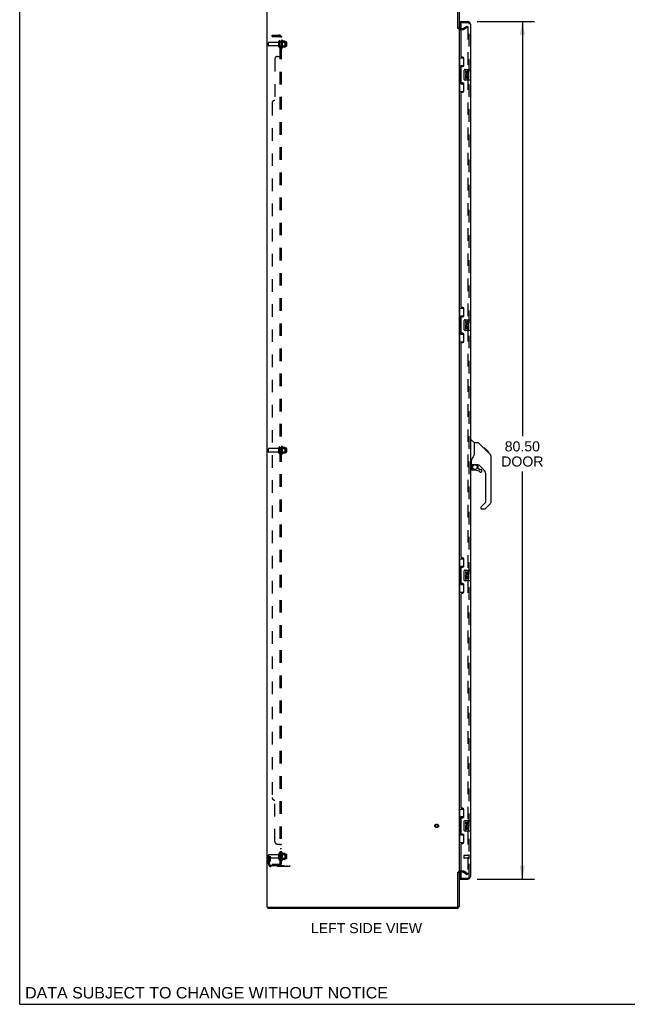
# Model space of a CAD drawing. Header units: inches. Extents: x 0 to 215, y 0 to 139.
# Tile 1 of 14: x 0 to 57, y 0 to 92. Entities that reach past the tile are written whole.
import ezdxf

# ---------------------------------------------------------------- set-up
doc = ezdxf.new("R2010")
doc.units = ezdxf.units.IN
doc.header["$LTSCALE"] = 11.804375
doc.header["$MEASUREMENT"] = 0
doc.linetypes.add('HIDDEN', pattern=[0.2, 0.1, -0.1])
doc.layers.get('0').update_dxf_attribs({"linetype": 'CONTINUOUS'})
for name, color, linetype in [('DEFAULT_2', 8, 'HIDDEN'), ('DIMENSIONS', 7, 'CONTINUOUS'), ('DOOR_ASSEMBLY', 7, 'CONTINUOUS'), ('SUBPANEL', 7, 'CONTINUOUS')]:
    doc.layers.add(name, color=color, linetype=linetype)
doc.styles.get("Standard").update_dxf_attribs({"font": 'arial.ttf'})
doc.dimstyles.new('DIMSTYLE_1', dxfattribs={"dimtxt": 0.946875, "dimasz": 1.2625, "dimexe": 0.09, "dimexo": 0.07, "dimgap": 0.0375, "dimtad": 0, "dimtih": 1, "dimtoh": 1, "dimzin": 4, "dimdsep": 46, "dimtxsty": 'Standard', "dimblk": '_FILLED', "dimblk1": '_FILLED', "dimblk2": '_FILLED', "dimcen": 0.09, "dimadec": 3, "dimazin": 1, "dimtfac": 1, "dimtdec": 3, "dimtofl": 0, "dimtmove": 0, "dimatfit": 3, "dimldrblk": '_FILLED', "dimfxl": 0, "dimtolj": 1, "dimtzin": 4, "dimarcsym": 0})

# ---------------------------------------------------------------- blocks, each defined once
blk = doc.blocks.new('_FILLED')
at = {"color": 0, "linetype": 'ByBlock'}
blk.add_solid([(0, 0), (-1, 0.2), (-1, -0.2)], dxfattribs=at)
blk = doc.blocks.new('*D9')
at = {"layer": 'DIMENSIONS', "color": 2, "linetype": 'Continuous'}
for p, q in [((42.94, 92.251), (48.32, 92.251)), ((47.184, 92.251), (47.184, 53.317)), ((47.184, 11.751), (47.184, 50.003)), ((42.94, 11.751), (48.32, 11.751))]:
    blk.add_line(p, q, dxfattribs=at)
at = {"layer": 'DIMENSIONS', "color": 2, "linetype": 'Continuous', "xscale": 1.2625, "yscale": 1.2625, "zscale": 1.2625}
for p, rotation in [((47.184, 92.251), 90), ((47.184, 11.751), 270)]:
    blk.add_blockref('_FILLED', p, dxfattribs=dict(at, rotation=rotation))
at = {"layer": 'DIMENSIONS', "color": 2, "linetype": 'Continuous', "insert": (47.184, 52.843), "char_height": 0.9469, "width": 3.9635, "attachment_point": 2, "line_spacing_factor": 0.9}
blk.add_mtext('80.50\\PDOOR', dxfattribs=at)

msp = doc.modelspace()

# ---------------------------------------------------------------- linework, layer by layer
at = {"color": 7, "linetype": 'Continuous'}
for p, q in [((0, 0), (0, 138.875)), ((41.141, 12.418), (41.245, 12.418)), ((23.297, 9.105), (23.297, 9.001)), ((0, 0), (214.625, 0))]:
    msp.add_line(p, q, dxfattribs=at)
at = {"color": 3, "linetype": 'Continuous'}
for p, q in [((23.245, 9.105), (23.245, 94.897)), ((41.141, 91.583), (41.141, 94.807)), ((41.245, 94.812), (41.245, 91.584)), ((41.245, 91.553), (41.245, 12.449)), ((41.33, 91.605), (41.449, 91.605)), ((41.141, 9.195), (41.141, 12.418)), ((41.245, 12.418), (41.245, 9.19)), ((41.449, 12.397), (41.33, 12.397)), ((23.245, 9.105), (41.051, 9.105)), ((41.056, 9.001), (23.297, 9.001))]:
    msp.add_line(p, q, dxfattribs=at)
for centre, radius, start, end in [((41.33, 91.69), 0.085, 180, 270), ((41.33, 12.312), 0.085, 90, 180), ((41.051, 9.195), 0.09, 270, 360), ((41.056, 9.19), 0.189, 270, 360)]:
    msp.add_arc(centre, radius, start, end, dxfattribs=at)
at = {"color": 7, "linetype": 'Continuous'}
msp.add_arc((41.056, 9.19), 0.085, 270, 360, dxfattribs=at)
at = {"layer": 'DEFAULT_2', "color": 8, "linetype": 'HIDDEN'}
for p, q in [((41.33, 91.501), (41.649, 91.501)), ((41.449, 91.605), (41.649, 91.605)), ((41.666, 91.609), (42.005, 91.805)), ((42.057, 91.715), (41.718, 91.519)), ((42.005, 91.805), (42.057, 91.715)), ((42.057, 91.735), (42.057, 12.266)), ((23.349, 89.991), (23.349, 90.261)), ((24.276, 90.291), (23.379, 90.291)), ((24.276, 89.961), (23.379, 89.961)), ((24.339, 89.868), (24.339, 90.383)), ((24.449, 89.868), (24.449, 90.383)), ((25.044, 90.313), (24.449, 90.313)), ((25.044, 89.938), (24.449, 89.938)), ((24.574, 90.46), (24.574, 89.792)), ((24.594, 90.309), (24.574, 90.329)), ((24.594, 89.942), (24.574, 89.922)), ((24.594, 90.309), (24.594, 89.942)), ((24.594, 90.309), (24.89, 90.309)), ((24.594, 89.942), (24.89, 89.942)), ((24.644, 90.482), (24.644, 89.77)), ((24.899, 90.403), (24.672, 90.403)), ((24.899, 89.848), (24.672, 89.848)), ((24.89, 90.309), (24.91, 90.329)), ((24.89, 90.309), (24.89, 89.942)), ((24.89, 89.942), (24.91, 89.922)), ((24.91, 90.381), (24.91, 89.87)), ((25.074, 89.968), (25.074, 90.283)), ((23.349, 51.866), (23.349, 52.136)), ((24.276, 52.166), (23.379, 52.166)), ((24.276, 51.836), (23.379, 51.836)), ((24.339, 51.743), (24.339, 52.258)), ((24.449, 51.743), (24.449, 52.258)), ((25.044, 52.188), (24.449, 52.188)), ((25.044, 51.813), (24.449, 51.813)), ((24.574, 52.335), (24.574, 51.667)), ((24.594, 52.184), (24.574, 52.204)), ((24.594, 51.817), (24.574, 51.797)), ((24.594, 52.184), (24.594, 51.817)), ((24.594, 52.184), (24.89, 52.184)), ((24.594, 51.817), (24.89, 51.817)), ((24.644, 52.357), (24.644, 51.645)), ((24.899, 52.278), (24.672, 52.278)), ((24.89, 52.184), (24.91, 52.204)), ((24.89, 52.184), (24.89, 51.817)), ((24.89, 51.817), (24.91, 51.797)), ((24.91, 52.256), (24.91, 51.745)), ((25.074, 51.843), (25.074, 52.158)), ((24.899, 51.723), (24.672, 51.723)), ((23.349, 13.175), (23.349, 14.011)), ((23.453, 13.876), (23.349, 13.876)), ((24.276, 14.041), (23.379, 14.041)), ((23.439, 13.535), (23.439, 13.876)), ((23.453, 13.876), (23.543, 13.876)), ((23.453, 13.175), (23.453, 13.876)), ((23.543, 13.535), (23.543, 13.876)), ((24.339, 13.618), (24.339, 14.133)), ((24.449, 13.618), (24.449, 14.133)), ((25.044, 14.063), (24.449, 14.063)), ((24.574, 14.21), (24.574, 13.542)), ((24.594, 14.059), (24.574, 14.079)), ((24.594, 14.059), (24.89, 14.059)), ((24.594, 14.059), (24.594, 13.692)), ((24.644, 14.232), (24.644, 13.52)), ((24.899, 14.153), (24.672, 14.153)), ((24.89, 14.059), (24.91, 14.079)), ((24.89, 14.059), (24.89, 13.692)), ((24.91, 14.131), (24.91, 13.62)), ((25.074, 13.718), (25.074, 14.033)), ((24.276, 13.711), (23.379, 13.711)), ((23.437, 13.529), (23.388, 13.462)), ((23.439, 13.701), (23.543, 13.701)), ((23.521, 13.469), (23.472, 13.401)), ((23.595, 13.032), (25.349, 13.032)), ((25.044, 13.688), (24.449, 13.688)), ((24.594, 13.692), (24.574, 13.672)), ((24.594, 13.692), (24.89, 13.692)), ((24.899, 13.598), (24.672, 13.598)), ((24.846, 12.928), (24.846, 13.032)), ((24.89, 13.692), (24.91, 13.672)), ((25.102, 12.928), (25.102, 13.032)), ((25.349, 12.928), (25.349, 13.032)), ((25.349, 12.928), (23.595, 12.928)), ((41.649, 12.501), (41.33, 12.501)), ((41.649, 12.397), (41.449, 12.397)), ((41.666, 12.392), (42.005, 12.196)), ((41.718, 12.482), (42.057, 12.286)), ((42.005, 12.196), (42.057, 12.286))]:
    msp.add_line(p, q, dxfattribs=at)
for points in [[(42.04, 91.755), (42.04, 91.755), (42.038, 91.755), (42.036, 91.755), (42.034, 91.754), (42.032, 91.753)], [(42.046, 91.754), (42.044, 91.755), (42.042, 91.755), (42.04, 91.755)], [(42.046, 91.754), (42.047, 91.753), (42.049, 91.752), (42.051, 91.751), (42.052, 91.75), (42.054, 91.748), (42.055, 91.746), (42.056, 91.744), (42.056, 91.742), (42.057, 91.74), (42.057, 91.738), (42.057, 91.735)], [(42.04, 12.246), (42.04, 12.246), (42.038, 12.247), (42.036, 12.247), (42.034, 12.248), (42.032, 12.249)], [(42.057, 12.266), (42.057, 12.264), (42.057, 12.262), (42.056, 12.26), (42.056, 12.258), (42.055, 12.256), (42.054, 12.254), (42.052, 12.252), (42.051, 12.251), (42.049, 12.249), (42.047, 12.248), (42.046, 12.247), (42.044, 12.247), (42.042, 12.247), (42.04, 12.246)]]:
    msp.add_lwpolyline(points, dxfattribs=at)
for radius in [0.164, 0.124]:
    msp.add_circle((39.141, 16.751), radius, dxfattribs=at)
for centre, radius, start, end in [((41.33, 91.69), 0.189, 180, 270), ((41.649, 91.638), 0.033, 270, 300), ((41.649, 91.638), 0.137, 270, 300), ((23.379, 90.261), 0.03, 90, 180), ((23.379, 89.991), 0.03, 180, 270), ((24.276, 90.353), 0.0625, 270, 360), ((24.276, 89.898), 0.0625, 0, 90), ((24.394, 90.383), 0.055, 360, 180), ((24.394, 89.868), 0.055, 180, 0), ((24.612, 90.46), 0.0384, 34.44966, 180), ((24.612, 89.792), 0.0384, 180, 325.55034), ((24.044, 90.126), 0.698, 23.96793, 30.66313), ((24.044, 90.126), 0.698, 329.33687, 336.03207), ((24.69, 90.413), 0.01, 203.96793, 270), ((24.69, 89.838), 0.01, 90, 156.03207), ((24.899, 90.393), 0.01, 5.19383, 90), ((24.899, 89.858), 0.01, 270, 354.80617), ((24.769, 90.381), 0.141, 0, 5.20805), ((24.769, 89.87), 0.141, 354.79195, 360), ((25.044, 90.283), 0.03, 359.99999, 90), ((25.044, 89.968), 0.03, 270, 0.00001), ((23.379, 52.136), 0.03, 90, 180), ((23.379, 51.866), 0.03, 180, 270), ((24.276, 52.228), 0.0625, 270, 360), ((24.276, 51.773), 0.0625, 0, 90), ((24.394, 52.258), 0.055, 360, 180), ((24.612, 52.335), 0.0384, 34.44966, 180), ((24.044, 52.001), 0.698, 23.96793, 30.66313), ((24.69, 52.288), 0.01, 203.96793, 270), ((24.899, 52.268), 0.01, 5.19383, 90), ((24.769, 52.256), 0.141, 0, 5.20805), ((25.044, 52.158), 0.03, 359.99999, 90), ((25.044, 51.843), 0.03, 270, 0.00001), ((24.394, 51.743), 0.055, 180, 0), ((24.612, 51.667), 0.0384, 180, 325.55034), ((24.044, 52.001), 0.698, 329.33687, 336.03207), ((24.69, 51.713), 0.01, 90, 156.03207), ((24.899, 51.733), 0.01, 270, 354.80617), ((24.769, 51.745), 0.141, 354.79195, 360), ((23.379, 14.011), 0.03, 90, 180), ((24.276, 14.103), 0.0625, 270, 360), ((24.394, 14.133), 0.055, 360, 180), ((24.612, 14.21), 0.0384, 34.44966, 180), ((24.044, 13.876), 0.698, 23.96793, 30.66313), ((24.69, 14.163), 0.01, 203.96793, 270), ((24.899, 14.143), 0.01, 5.19383, 90), ((24.769, 14.131), 0.141, 0, 5.20805), ((25.044, 14.033), 0.03, 359.99999, 90), ((23.379, 13.741), 0.03, 180, 270), ((23.557, 13.34), 0.208, 144.24611, 180), ((23.595, 13.175), 0.246, 180, 270), ((23.429, 13.535), 0.01, 324.24611, 360), ((23.557, 13.34), 0.104, 144.24611, 180), ((23.595, 13.175), 0.142, 180, 270), ((23.429, 13.535), 0.114, 324.24611, 360), ((24.276, 13.648), 0.0625, 0, 90), ((24.394, 13.618), 0.055, 180, 0), ((24.612, 13.542), 0.0384, 180, 325.55034), ((24.044, 13.876), 0.698, 329.33687, 336.03207), ((24.69, 13.588), 0.01, 90, 156.03207), ((24.899, 13.608), 0.01, 270, 354.80617), ((24.769, 13.62), 0.141, 354.79195, 360), ((25.044, 13.718), 0.03, 270, 0.00001), ((41.33, 12.312), 0.189, 90, 180), ((41.649, 12.364), 0.137, 60, 90), ((41.649, 12.364), 0.033, 60, 90)]:
    msp.add_arc(centre, radius, start, end, dxfattribs=at)
at = {"layer": 'DOOR_ASSEMBLY', "color": 7, "linetype": 'Continuous'}
for p, q in [((41.324, 92.147), (41.324, 92.251)), ((41.463, 92.147), (41.324, 92.147)), ((41.324, 92.127), (41.324, 91.605)), ((41.574, 92.147), (41.478, 92.147)), ((41.245, 88.826), (41.685, 88.826)), ((41.284, 88.826), (41.284, 87.801)), ((41.649, 88.826), (41.649, 88.046)), ((41.262, 87.801), (41.262, 86.701)), ((41.262, 87.801), (41.385, 87.801)), ((41.385, 87.831), (41.385, 87.852)), ((41.385, 86.701), (41.385, 87.801)), ((41.422, 88.091), (41.422, 86.411)), ((41.649, 88.091), (41.422, 88.091)), ((41.708, 86.851), (41.708, 87.651)), ((41.808, 87.751), (42.348, 87.751)), ((41.845, 87.597), (41.845, 87.46)), ((41.908, 87.597), (41.845, 87.597)), ((41.845, 87.135), (41.845, 86.905)), ((41.864, 87.135), (41.845, 87.135)), ((41.845, 86.905), (41.908, 86.905)), ((41.898, 87.135), (41.926, 87.155)), ((41.898, 87.135), (42.16, 87.135)), ((41.908, 87.46), (41.908, 87.597)), ((41.908, 86.905), (41.908, 87.073)), ((41.908, 87.073), (41.973, 87.073)), ((41.973, 87.523), (41.974, 87.454)), ((41.973, 87.073), (41.973, 86.936)), ((41.973, 86.936), (42.034, 86.936)), ((42.034, 87.46), (42.034, 87.502)), ((42.034, 86.936), (42.034, 87.073)), ((42.034, 87.073), (42.097, 87.073)), ((42.089, 87.171), (42.147, 87.146)), ((42.097, 87.502), (42.097, 87.366)), ((42.097, 87.366), (42.16, 87.366)), ((42.097, 87.073), (42.097, 86.905)), ((42.097, 86.905), (42.16, 86.905)), ((42.16, 87.366), (42.16, 87.502)), ((42.16, 86.905), (42.16, 87.135)), ((42.363, 86.766), (42.363, 87.736)), ((41.262, 86.701), (41.385, 86.701)), ((41.284, 86.701), (41.284, 85.676)), ((41.385, 86.65), (41.385, 86.671)), ((41.422, 86.411), (41.649, 86.411)), ((41.649, 86.456), (41.649, 85.676)), ((42.348, 86.751), (41.808, 86.751)), ((41.245, 85.676), (41.685, 85.676)), ((41.245, 65.326), (41.685, 65.326)), ((41.284, 65.326), (41.284, 64.301)), ((41.649, 65.326), (41.649, 64.546)), ((41.262, 64.301), (41.262, 63.201)), ((41.262, 64.301), (41.385, 64.301)), ((41.385, 64.331), (41.385, 64.352)), ((41.385, 63.201), (41.385, 64.301)), ((41.422, 64.591), (41.422, 62.911)), ((41.649, 64.591), (41.422, 64.591)), ((41.708, 63.351), (41.708, 64.151)), ((41.808, 64.251), (42.348, 64.251)), ((41.845, 64.097), (41.845, 63.96)), ((41.908, 64.097), (41.845, 64.097)), ((41.908, 63.96), (41.908, 64.097)), ((41.973, 64.023), (41.974, 63.954)), ((42.034, 63.96), (42.034, 64.002)), ((42.097, 64.002), (42.097, 63.866)), ((42.097, 63.866), (42.16, 63.866)), ((42.16, 63.866), (42.16, 64.002)), ((42.363, 63.266), (42.363, 64.236)), ((41.262, 63.201), (41.385, 63.201)), ((41.284, 63.201), (41.284, 62.176)), ((41.385, 63.15), (41.385, 63.171)), ((41.422, 62.911), (41.649, 62.911)), ((41.649, 62.956), (41.649, 62.176)), ((42.348, 63.251), (41.808, 63.251)), ((41.845, 63.635), (41.845, 63.405)), ((41.864, 63.635), (41.845, 63.635)), ((41.845, 63.405), (41.908, 63.405)), ((41.898, 63.635), (41.926, 63.655)), ((41.898, 63.635), (42.16, 63.635)), ((41.908, 63.405), (41.908, 63.573)), ((41.908, 63.573), (41.973, 63.573)), ((41.973, 63.573), (41.973, 63.436)), ((41.973, 63.436), (42.034, 63.436)), ((42.034, 63.436), (42.034, 63.573)), ((42.034, 63.573), (42.097, 63.573)), ((42.089, 63.671), (42.147, 63.646)), ((42.097, 63.573), (42.097, 63.405)), ((42.097, 63.405), (42.16, 63.405)), ((42.16, 63.405), (42.16, 63.635)), ((41.245, 62.176), (41.685, 62.176)), ((42.303, 53.005), (42.365, 53.005)), ((42.691, 52.696), (42.393, 52.993)), ((43.058, 52.69), (42.697, 52.69)), ((42.697, 51.585), (42.697, 52.69)), ((43.878, 51.902), (43.113, 52.667)), ((43.635, 52.212), (43.568, 52.212)), ((43.642, 52.205), (43.575, 52.205)), ((43.652, 52.195), (43.585, 52.195)), ((43.658, 52.189), (43.591, 52.189)), ((43.666, 52.181), (43.599, 52.181)), ((43.686, 52.161), (43.619, 52.161)), ((43.635, 52.212), (43.961, 51.886)), ((43.708, 52.139), (43.642, 52.139)), ((43.732, 52.115), (43.665, 52.115)), ((43.755, 52.091), (43.689, 52.091)), ((43.779, 52.068), (43.712, 52.068)), ((43.803, 52.044), (43.736, 52.044)), ((43.825, 52.022), (43.758, 52.022)), ((43.845, 52.002), (43.778, 52.002)), ((43.863, 51.984), (43.796, 51.984)), ((43.876, 51.971), (43.809, 51.971)), ((43.88, 51.967), (43.813, 51.967)), ((43.882, 51.965), (43.815, 51.965)), ((43.882, 51.965), (43.816, 51.965)), ((43.883, 51.964), (43.816, 51.964)), ((43.865, 51.914), (43.817, 51.963)), ((43.885, 51.961), (43.819, 51.961)), ((43.89, 51.957), (43.823, 51.957)), ((43.896, 51.951), (43.829, 51.951)), ((43.91, 51.937), (43.843, 51.937)), ((43.925, 51.922), (43.858, 51.922)), ((43.932, 51.915), (43.865, 51.915)), ((43.878, 51.902), (43.865, 51.914)), ((43.939, 51.908), (43.872, 51.908)), ((43.878, 51.901), (44.156, 51.623)), ((43.951, 51.896), (43.884, 51.896)), ((43.956, 51.89), (43.89, 51.89)), ((43.96, 51.887), (43.893, 51.887)), ((43.961, 51.886), (43.895, 51.886)), ((43.961, 51.886), (43.895, 51.886)), ((43.962, 51.885), (43.895, 51.885)), ((44.05, 51.797), (43.962, 51.885)), ((43.979, 51.801), (44.046, 51.801)), ((44.048, 51.799), (43.981, 51.799)), ((44.05, 51.797), (43.983, 51.797)), ((42.421, 50.662), (42.421, 51.069)), ((44.177, 51.601), (44.156, 51.623)), ((44.271, 51.346), (44.27, 51.376)), ((44.271, 47.243), (44.271, 51.346)), ((42.382, 50.623), (42.303, 50.623)), ((42.421, 50.445), (42.421, 50.208)), ((42.441, 50.664), (42.736, 50.664)), ((42.479, 50.584), (42.558, 50.664)), ((42.493, 50.571), (42.487, 50.577)), ((42.736, 50.129), (42.5, 50.129)), ((43.009, 50.623), (42.921, 50.623)), ((43.051, 50.291), (43.051, 50.618)), ((43.054, 50.283), (43.126, 50.211)), ((43.587, 50.127), (43.085, 50.628)), ((43.134, 50.208), (43.287, 50.208)), ((43.366, 50.01), (43.366, 50.129)), ((43.76, 47.157), (43.76, 49.709)), ((43.287, 46.633), (43.287, 46.568)), ((43.301, 46.666), (43.736, 47.101)), ((43.648, 46.489), (43.366, 46.489)), ((44.156, 46.964), (43.704, 46.512)), ((41.245, 41.826), (41.685, 41.826)), ((41.284, 41.826), (41.284, 40.801)), ((41.649, 41.826), (41.649, 41.046)), ((41.262, 40.801), (41.385, 40.801)), ((41.262, 40.801), (41.262, 39.701)), ((41.385, 40.831), (41.385, 40.852)), ((41.385, 39.701), (41.385, 40.801)), ((41.649, 41.091), (41.422, 41.091)), ((41.422, 41.091), (41.422, 39.411)), ((41.808, 40.751), (42.348, 40.751)), ((42.363, 39.766), (42.363, 40.736)), ((41.708, 39.851), (41.708, 40.651)), ((42.348, 39.751), (41.808, 39.751)), ((41.908, 40.597), (41.845, 40.597)), ((41.845, 40.597), (41.845, 40.46)), ((41.864, 40.135), (41.845, 40.135)), ((41.845, 40.135), (41.845, 39.905)), ((41.845, 39.905), (41.908, 39.905)), ((41.898, 40.135), (41.926, 40.155)), ((41.898, 40.135), (42.16, 40.135)), ((41.908, 40.46), (41.908, 40.597)), ((41.908, 40.073), (41.973, 40.073)), ((41.908, 39.905), (41.908, 40.073)), ((41.973, 40.523), (41.974, 40.454)), ((41.973, 40.073), (41.973, 39.936)), ((41.973, 39.936), (42.034, 39.936)), ((42.034, 40.46), (42.034, 40.502)), ((42.034, 40.073), (42.097, 40.073)), ((42.034, 39.936), (42.034, 40.073)), ((42.089, 40.171), (42.147, 40.146)), ((42.097, 40.502), (42.097, 40.366)), ((42.097, 40.366), (42.16, 40.366)), ((42.097, 40.073), (42.097, 39.905)), ((42.097, 39.905), (42.16, 39.905)), ((42.16, 40.366), (42.16, 40.502)), ((42.16, 39.905), (42.16, 40.135)), ((41.262, 39.701), (41.385, 39.701)), ((41.284, 39.701), (41.284, 38.676)), ((41.385, 39.65), (41.385, 39.671)), ((41.422, 39.411), (41.649, 39.411)), ((41.649, 39.456), (41.649, 38.676)), ((41.245, 38.676), (41.685, 38.676)), ((41.245, 18.326), (41.685, 18.326)), ((41.284, 18.326), (41.284, 17.301)), ((41.649, 17.591), (41.422, 17.591)), ((41.422, 17.591), (41.422, 15.911)), ((41.649, 18.326), (41.649, 17.546)), ((41.262, 17.301), (41.385, 17.301)), ((41.262, 17.301), (41.262, 16.201)), ((41.385, 17.331), (41.385, 17.352)), ((41.385, 16.201), (41.385, 17.301)), ((41.708, 16.351), (41.708, 17.151)), ((41.808, 17.251), (42.348, 17.251)), ((41.908, 17.097), (41.845, 17.097)), ((41.845, 17.097), (41.845, 16.96)), ((41.864, 16.635), (41.845, 16.635)), ((41.845, 16.635), (41.845, 16.405)), ((41.898, 16.635), (41.926, 16.655)), ((41.898, 16.635), (42.16, 16.635)), ((41.908, 16.96), (41.908, 17.097)), ((41.973, 17.023), (41.974, 16.954)), ((42.034, 16.96), (42.034, 17.002)), ((42.089, 16.671), (42.147, 16.646)), ((42.097, 17.002), (42.097, 16.866)), ((42.097, 16.866), (42.16, 16.866)), ((42.16, 16.866), (42.16, 17.002)), ((42.16, 16.405), (42.16, 16.635)), ((42.363, 16.266), (42.363, 17.236)), ((41.262, 16.201), (41.385, 16.201)), ((41.284, 16.201), (41.284, 15.176)), ((41.385, 16.15), (41.385, 16.171)), ((41.422, 15.911), (41.649, 15.911)), ((41.649, 15.956), (41.649, 15.176)), ((42.348, 16.251), (41.808, 16.251)), ((41.845, 16.405), (41.908, 16.405)), ((41.908, 16.573), (41.973, 16.573)), ((41.908, 16.405), (41.908, 16.573)), ((41.973, 16.573), (41.973, 16.436)), ((41.973, 16.436), (42.034, 16.436)), ((42.034, 16.573), (42.097, 16.573)), ((42.034, 16.436), (42.034, 16.573)), ((42.097, 16.573), (42.097, 16.405)), ((42.097, 16.405), (42.16, 16.405)), ((41.245, 15.176), (41.685, 15.176)), ((41.324, 12.397), (41.324, 11.875)), ((41.324, 11.855), (41.463, 11.855)), ((41.324, 11.855), (41.324, 11.751))]:
    msp.add_line(p, q, dxfattribs=at)
at = {"layer": 'DOOR_ASSEMBLY', "color": 3, "linetype": 'Continuous'}
for p, q in [((41.324, 92.251), (42.056, 92.251)), ((41.449, 88.958), (41.449, 92.127)), ((42.303, 92.004), (42.303, 87.751)), ((41.569, 88.898), (41.509, 88.898)), ((41.699, 88.148), (41.699, 88.768)), ((41.449, 86.543), (41.449, 87.958)), ((41.509, 88.018), (41.569, 88.018)), ((41.569, 86.483), (41.509, 86.483)), ((41.699, 85.733), (41.699, 86.353)), ((42.303, 86.751), (42.303, 64.251)), ((41.449, 65.458), (41.449, 85.543)), ((41.509, 85.603), (41.569, 85.603)), ((41.569, 65.398), (41.509, 65.398)), ((41.699, 64.648), (41.699, 65.268)), ((41.449, 63.043), (41.449, 64.458)), ((41.509, 64.518), (41.569, 64.518)), ((41.569, 62.983), (41.509, 62.983)), ((41.699, 62.233), (41.699, 62.853)), ((42.303, 63.251), (42.303, 40.751)), ((41.449, 41.958), (41.449, 62.043)), ((41.509, 62.103), (41.569, 62.103)), ((41.569, 41.898), (41.509, 41.898)), ((41.699, 41.148), (41.699, 41.768)), ((41.449, 39.543), (41.449, 40.958)), ((41.509, 41.018), (41.569, 41.018)), ((42.303, 39.751), (42.303, 17.251)), ((41.569, 39.483), (41.509, 39.483)), ((41.699, 38.733), (41.699, 39.353)), ((41.449, 18.458), (41.449, 38.543)), ((41.509, 38.603), (41.569, 38.603)), ((41.569, 18.398), (41.509, 18.398)), ((41.699, 17.648), (41.699, 18.268)), ((41.449, 16.043), (41.449, 17.458)), ((41.509, 17.518), (41.569, 17.518)), ((41.569, 15.983), (41.509, 15.983)), ((41.699, 15.233), (41.699, 15.853)), ((42.303, 16.251), (42.303, 11.997)), ((41.449, 11.875), (41.449, 15.043)), ((41.509, 15.103), (41.569, 15.103)), ((41.324, 11.751), (42.056, 11.751))]:
    msp.add_line(p, q, dxfattribs=at)
at = {"layer": 'DOOR_ASSEMBLY', "color": 8, "linetype": 'HIDDEN'}
for p, q in [((41.469, 92.147), (41.463, 92.147)), ((41.469, 92.147), (41.478, 92.147)), ((41.574, 92.147), (42.056, 92.147)), ((42.199, 11.997), (42.199, 92.004)), ((41.699, 13.969), (41.699, 13.741)), ((42.156, 13.979), (41.709, 13.979)), ((42.156, 13.997), (42.156, 13.713)), ((42.156, 13.731), (41.709, 13.731)), ((41.469, 11.855), (42.056, 11.855))]:
    msp.add_line(p, q, dxfattribs=at)
at = {"layer": 'DOOR_ASSEMBLY', "color": 7, "linetype": 'Continuous'}
for points in [[(41.422, 88.067), (41.422, 88.064), (41.423, 88.06), (41.423, 88.056), (41.425, 88.052), (41.426, 88.047), (41.428, 88.042), (41.431, 88.036), (41.434, 88.03), (41.437, 88.024), (41.441, 88.017), (41.445, 88.01), (41.45, 88.002), (41.456, 87.993), (41.458, 87.99)], [(41.708, 87.651), (41.708, 87.657), (41.709, 87.663), (41.71, 87.669), (41.711, 87.675), (41.713, 87.681), (41.715, 87.687)], [(41.458, 86.512), (41.456, 86.508), (41.45, 86.5), (41.445, 86.492), (41.441, 86.485), (41.437, 86.478), (41.434, 86.471), (41.431, 86.465), (41.428, 86.46), (41.426, 86.455), (41.425, 86.45), (41.423, 86.446), (41.423, 86.442), (41.422, 86.438), (41.422, 86.435)], [(41.715, 86.815), (41.713, 86.82), (41.711, 86.826), (41.71, 86.832), (41.709, 86.838), (41.708, 86.845), (41.708, 86.851)], [(41.422, 64.567), (41.422, 64.564), (41.423, 64.56), (41.423, 64.556), (41.425, 64.552), (41.426, 64.547), (41.428, 64.542), (41.431, 64.536), (41.434, 64.53), (41.437, 64.524), (41.441, 64.517), (41.445, 64.51), (41.45, 64.502), (41.456, 64.493), (41.458, 64.49)], [(41.708, 64.151), (41.708, 64.157), (41.709, 64.163), (41.71, 64.169), (41.711, 64.175), (41.713, 64.181), (41.715, 64.187)], [(41.458, 63.012), (41.456, 63.008), (41.45, 63), (41.445, 62.992), (41.441, 62.985), (41.437, 62.978), (41.434, 62.971), (41.431, 62.965), (41.428, 62.96), (41.426, 62.955), (41.425, 62.95), (41.423, 62.946), (41.423, 62.942), (41.422, 62.938), (41.422, 62.935)], [(41.715, 63.315), (41.713, 63.32), (41.711, 63.326), (41.71, 63.332), (41.709, 63.338), (41.708, 63.345), (41.708, 63.351)], [(43.113, 52.667), (43.106, 52.673), (43.097, 52.679), (43.088, 52.684), (43.078, 52.687), (43.068, 52.689), (43.058, 52.69)], [(43.817, 51.963), (43.795, 51.985), (43.774, 52.006), (43.752, 52.028)], [(42.474, 51.24), (42.463, 51.223), (42.448, 51.194), (42.436, 51.162), (42.427, 51.128), (42.422, 51.094), (42.421, 51.069)], [(42.697, 51.648), (42.676, 51.59), (42.645, 51.521), (42.609, 51.451), (42.567, 51.379), (42.52, 51.305), (42.474, 51.24)], [(44.271, 51.346), (44.27, 51.375), (44.265, 51.416), (44.255, 51.457), (44.241, 51.496), (44.224, 51.533), (44.202, 51.568), (44.177, 51.601)], [(42.493, 50.571), (42.483, 50.56), (42.475, 50.549), (42.467, 50.538), (42.46, 50.526), (42.454, 50.513), (42.45, 50.5), (42.446, 50.487), (42.443, 50.473), (42.442, 50.459), (42.441, 50.445)], [(42.482, 50.582), (42.48, 50.583), (42.479, 50.584), (42.479, 50.584), (42.479, 50.584)], [(42.487, 50.577), (42.485, 50.579), (42.482, 50.582)], [(42.736, 50.664), (42.744, 50.664), (42.763, 50.663), (42.784, 50.661), (42.804, 50.657), (42.823, 50.652), (42.841, 50.647), (42.857, 50.642), (42.871, 50.637), (42.883, 50.632), (42.894, 50.629), (42.903, 50.626), (42.911, 50.624), (42.919, 50.623), (42.921, 50.623)], [(41.422, 41.067), (41.422, 41.064), (41.423, 41.06), (41.423, 41.056), (41.425, 41.052), (41.426, 41.047), (41.428, 41.042), (41.431, 41.036), (41.434, 41.03), (41.437, 41.024), (41.441, 41.017), (41.445, 41.01), (41.45, 41.002), (41.456, 40.993), (41.458, 40.99)], [(41.708, 40.651), (41.708, 40.657), (41.709, 40.663), (41.71, 40.669), (41.711, 40.675), (41.713, 40.681), (41.715, 40.687)], [(41.715, 39.815), (41.713, 39.82), (41.711, 39.826), (41.71, 39.832), (41.709, 39.838), (41.708, 39.845), (41.708, 39.851)], [(41.458, 39.512), (41.456, 39.508), (41.45, 39.5), (41.445, 39.492), (41.441, 39.485), (41.437, 39.478), (41.434, 39.471), (41.431, 39.465), (41.428, 39.46), (41.426, 39.455), (41.425, 39.45), (41.423, 39.446), (41.423, 39.442), (41.422, 39.438), (41.422, 39.435)], [(41.422, 17.567), (41.422, 17.564), (41.423, 17.56), (41.423, 17.556), (41.425, 17.552), (41.426, 17.547), (41.428, 17.542), (41.431, 17.536), (41.434, 17.53), (41.437, 17.524), (41.441, 17.517), (41.445, 17.51), (41.45, 17.502), (41.456, 17.493), (41.458, 17.49)], [(41.708, 17.151), (41.708, 17.157), (41.709, 17.163), (41.71, 17.169), (41.711, 17.175), (41.713, 17.181), (41.715, 17.187)], [(41.458, 16.012), (41.456, 16.008), (41.45, 16), (41.445, 15.992), (41.441, 15.985), (41.437, 15.978), (41.434, 15.971), (41.431, 15.965), (41.428, 15.96), (41.426, 15.955), (41.425, 15.95), (41.423, 15.946), (41.423, 15.942), (41.422, 15.938), (41.422, 15.935)], [(41.715, 16.315), (41.713, 16.32), (41.711, 16.326), (41.71, 16.332), (41.709, 16.338), (41.708, 16.345), (41.708, 16.351)]]:
    msp.add_lwpolyline(points, dxfattribs=at)
msp.add_circle((42.736, 50.424), 0.217, dxfattribs=at)
for centre, radius, start, end in [((41.344, 92.127), 0.02, 102.85714, 180), ((42.139, 91.861), 0.26, 90, 92.59366), ((41.808, 87.651), 0.1, 90, 158.79459), ((41.94, 87.46), 0.0943, 180, 360), ((41.999, 87.209), 0.154, 161.41988, 206.19629), ((42.003, 87.209), 0.157, 336.59665, 161.87913), ((42.003, 87.209), 0.157, 205.73705, 207.8532), ((41.94, 87.46), 0.0314, 180, 261.22946), ((42.003, 87.209), 0.0943, 336.59665, 215.11217), ((41.939, 87.465), 0.0362, 263.42855, 341.76278), ((42.066, 87.502), 0.0943, 68.69989, 167.43379), ((42.066, 87.502), 0.0314, 0, 180.04847), ((42.066, 87.502), 0.0943, 0, 68.67039), ((42.348, 87.736), 0.015, 0, 90), ((41.808, 86.851), 0.1, 201.20502, 270), ((42.348, 86.766), 0.015, 270, 360), ((41.808, 64.151), 0.1, 90, 158.79459), ((41.94, 63.96), 0.0943, 180, 360), ((42.003, 63.709), 0.157, 336.59665, 161.87913), ((41.94, 63.96), 0.0314, 180, 261.22946), ((42.003, 63.709), 0.0943, 336.59665, 215.11217), ((41.939, 63.965), 0.0362, 263.42855, 341.76278), ((42.066, 64.002), 0.0943, 68.69989, 167.43379), ((42.066, 64.002), 0.0314, 0, 180.04847), ((42.066, 64.002), 0.0943, 0, 68.67039), ((42.348, 64.236), 0.015, 0, 90), ((41.808, 63.351), 0.1, 201.20502, 270), ((41.999, 63.709), 0.154, 161.41988, 206.19629), ((42.003, 63.709), 0.157, 205.73705, 207.8532), ((42.348, 63.266), 0.015, 270, 360), ((42.365, 52.965), 0.0394, 45, 90), ((42.677, 52.682), 0.0197, 7.5, 45), ((43.838, 51.329), 0.433, 42.23856, 42.72732), ((42.382, 50.662), 0.0394, 270, 360), ((42.441, 50.684), 0.0197, 180, 270), ((42.618, 50.445), 0.197, 135, 180), ((42.5, 50.208), 0.0787, 180, 270), ((42.736, 49.342), 0.787, 50.4788, 90), ((43.009, 50.426), 0.197, 45, 90), ((43.063, 50.291), 0.0118, 180, 225), ((43.134, 50.219), 0.0118, 225, 270), ((43.287, 50.01), 0.0787, 230.4788, 360), ((43.287, 50.129), 0.0787, 0, 90), ((43.169, 49.709), 0.591, 0, 45), ((43.681, 47.157), 0.0787, 315, 360), ((43.878, 47.243), 0.394, 315, 360), ((43.334, 46.633), 0.0472, 135, 180), ((43.366, 46.568), 0.0787, 180, 270), ((43.648, 46.568), 0.0787, 270, 315), ((41.808, 40.651), 0.1, 90, 158.79459), ((42.348, 40.736), 0.015, 0, 90), ((41.808, 39.851), 0.1, 201.20502, 270), ((41.94, 40.46), 0.0943, 180, 360), ((41.999, 40.209), 0.154, 161.41988, 206.19629), ((42.003, 40.209), 0.157, 336.59665, 161.87913), ((42.003, 40.209), 0.157, 205.73705, 207.8532), ((41.94, 40.46), 0.0314, 180, 261.22946), ((42.003, 40.209), 0.0943, 336.59665, 215.11217), ((41.939, 40.465), 0.0362, 263.42855, 341.76278), ((42.066, 40.502), 0.0943, 68.69989, 167.43379), ((42.066, 40.502), 0.0314, 0, 180.04847), ((42.066, 40.502), 0.0943, 0, 68.67039), ((42.348, 39.766), 0.015, 270, 360), ((41.808, 17.151), 0.1, 90, 158.79459), ((41.94, 16.96), 0.0943, 180, 360), ((41.999, 16.709), 0.154, 161.41988, 206.19629), ((42.003, 16.709), 0.157, 336.59665, 161.87913), ((42.003, 16.709), 0.157, 205.73705, 207.8532), ((41.94, 16.96), 0.0314, 180, 261.22946), ((42.003, 16.709), 0.0943, 336.59665, 215.11217), ((41.939, 16.965), 0.0362, 263.42855, 341.76278), ((42.066, 17.002), 0.0943, 68.69989, 167.43379), ((42.066, 17.002), 0.0314, 0, 180.04847), ((42.066, 17.002), 0.0943, 0, 68.67039), ((42.348, 17.236), 0.015, 0, 90), ((41.808, 16.351), 0.1, 201.20502, 270), ((42.348, 16.266), 0.015, 270, 360), ((41.344, 11.875), 0.02, 180, 257.14286), ((42.139, 12.141), 0.26, 267.40634, 270)]:
    msp.add_arc(centre, radius, start, end, dxfattribs=at)
at = {"layer": 'DOOR_ASSEMBLY', "color": 3, "linetype": 'Continuous'}
for centre, radius, start, end in [((41.469, 92.127), 0.02, 90, 180), ((42.056, 92.004), 0.246, 0, 90), ((41.509, 88.958), 0.06, 180, 270), ((41.569, 88.768), 0.13, 0, 90), ((41.509, 87.958), 0.06, 90, 180), ((41.569, 88.148), 0.13, 270, 360), ((41.509, 86.543), 0.06, 180, 270), ((41.569, 86.353), 0.13, 0, 90), ((41.509, 85.543), 0.06, 90, 180), ((41.569, 85.733), 0.13, 270, 360), ((41.509, 65.458), 0.06, 180, 270), ((41.569, 65.268), 0.13, 0, 90), ((41.509, 64.458), 0.06, 90, 180), ((41.569, 64.648), 0.13, 270, 360), ((41.509, 63.043), 0.06, 180, 270), ((41.569, 62.853), 0.13, 0, 90), ((41.509, 62.043), 0.06, 90, 180), ((41.569, 62.233), 0.13, 270, 360), ((41.509, 41.958), 0.06, 180, 270), ((41.569, 41.768), 0.13, 0, 90), ((41.509, 40.958), 0.06, 90, 180), ((41.569, 41.148), 0.13, 270, 360), ((41.509, 39.543), 0.06, 180, 270), ((41.569, 39.353), 0.13, 0, 90), ((41.509, 38.543), 0.06, 90, 180), ((41.569, 38.733), 0.13, 270, 360), ((41.509, 18.458), 0.06, 180, 270), ((41.569, 18.268), 0.13, 0, 90), ((41.569, 17.648), 0.13, 270, 360), ((41.509, 17.458), 0.06, 90, 180), ((41.509, 16.043), 0.06, 180, 270), ((41.569, 15.853), 0.13, 0, 90), ((41.509, 15.043), 0.06, 90, 180), ((41.569, 15.233), 0.13, 270, 360), ((41.469, 11.875), 0.02, 180, 270), ((42.056, 11.997), 0.246, 270, 360)]:
    msp.add_arc(centre, radius, start, end, dxfattribs=at)
at = {"layer": 'DOOR_ASSEMBLY', "color": 8, "linetype": 'HIDDEN'}
for centre, radius, start, end in [((42.056, 92.004), 0.142, 0, 90), ((41.709, 13.969), 0.01, 90, 180), ((42.177, 13.997), 0.0215, 0, 180), ((41.709, 13.741), 0.01, 180, 270), ((42.177, 13.713), 0.0215, 180, 360), ((42.056, 11.997), 0.142, 270, 360)]:
    msp.add_arc(centre, radius, start, end, dxfattribs=at)
at = {"layer": 'DOOR_ASSEMBLY', "color": 7, "linetype": 'Continuous'}
for centre, start_param, end_param in [((41.489, 87.841), 0.699287, 1.51401), ((41.489, 87.841), -4.655602, -3.84088), ((41.489, 86.66), 0.699287, 1.51401), ((41.489, 86.66), -4.655602, -3.84088), ((41.489, 64.341), 0.699287, 1.51401), ((41.489, 64.341), -4.655602, -3.84088), ((41.489, 63.16), 0.699287, 1.51401), ((41.489, 63.16), -4.655602, -3.84088), ((41.489, 40.841), 0.699287, 1.51401), ((41.489, 40.841), -4.655602, -3.84088), ((41.489, 39.66), 0.699287, 1.51401), ((41.489, 39.66), -4.655602, -3.84088), ((41.489, 17.341), 0.699287, 1.51401), ((41.489, 17.341), -4.655602, -3.84088), ((41.489, 16.16), 0.699287, 1.51401), ((41.489, 16.16), -4.655602, -3.84088)]:
    msp.add_ellipse(centre, major_axis=(0, 0.18), ratio=0.579493, start_param=start_param, end_param=end_param, dxfattribs=at)
at = {"layer": 'SUBPANEL', "color": 8, "linetype": 'HIDDEN'}
for p, q in [((23.699, 90.845), (23.699, 90.97)), ((23.699, 90.97), (24.337, 90.97)), ((23.699, 90.845), (24.337, 90.845)), ((23.949, 90.845), (23.949, 90.97)), ((24.52, 90.883), (24.423, 90.804)), ((24.449, 13.157), (24.449, 90.845)), ((24.449, 90.845), (24.574, 90.845)), ((24.574, 13.157), (24.574, 90.845)), ((24.449, 90.376), (24.574, 90.376)), ((24.449, 89.876), (24.574, 89.876)), ((24.449, 89.648), (24.574, 89.648)), ((24.199, 88.97), (24.52, 88.97)), ((24.434, 88.989), (24.438, 88.992)), ((24.449, 89.367), (24.574, 89.367)), ((24.449, 89.005), (24.574, 89.005)), ((23.949, 88.72), (23.949, 84.845)), ((23.699, 84.595), (23.699, 19.407)), ((24.449, 52.251), (24.574, 52.251)), ((24.449, 51.751), (24.574, 51.751)), ((23.949, 15.282), (23.949, 19.157)), ((24.199, 15.032), (24.52, 15.032)), ((24.449, 14.997), (24.574, 14.997)), ((24.574, 14.998), (24.574, 14.997)), ((24.449, 14.635), (24.574, 14.635)), ((24.449, 14.354), (24.574, 14.354)), ((24.449, 14.126), (24.574, 14.126)), ((23.699, 13.157), (24.337, 13.157)), ((23.699, 13.157), (23.699, 13.032)), ((24.337, 13.032), (23.699, 13.032)), ((23.949, 13.157), (23.949, 13.032)), ((24.52, 13.119), (24.423, 13.198)), ((24.445, 13.18), (24.445, 13.18)), ((24.448, 13.177), (24.449, 13.177)), ((24.449, 13.626), (24.574, 13.626)), ((24.449, 13.157), (24.574, 13.157))]:
    msp.add_line(p, q, dxfattribs=at)
for points in [[(24.423, 90.804), (24.423, 90.804), (24.423, 90.805), (24.423, 90.806), (24.423, 90.807), (24.424, 90.808), (24.424, 90.809), (24.425, 90.811), (24.426, 90.812), (24.428, 90.814), (24.429, 90.815), (24.431, 90.817)], [(24.431, 90.817), (24.434, 90.821), (24.436, 90.823), (24.438, 90.825), (24.44, 90.828), (24.442, 90.83), (24.444, 90.832), (24.445, 90.835), (24.447, 90.837), (24.448, 90.839), (24.448, 90.841), (24.449, 90.843), (24.449, 90.845)], [(24.445, 90.822), (24.445, 90.822), (24.445, 90.822), (24.445, 90.822), (24.446, 90.822), (24.446, 90.822), (24.447, 90.823), (24.447, 90.823), (24.448, 90.823), (24.448, 90.824), (24.449, 90.824), (24.449, 90.824), (24.45, 90.825), (24.451, 90.825), (24.451, 90.825), (24.452, 90.826), (24.453, 90.826), (24.453, 90.826), (24.454, 90.827), (24.455, 90.827), (24.455, 90.828), (24.456, 90.828), (24.457, 90.828), (24.458, 90.829), (24.458, 90.829), (24.459, 90.829), (24.46, 90.83), (24.461, 90.83), (24.462, 90.83), (24.462, 90.831), (24.463, 90.831), (24.464, 90.832), (24.465, 90.832), (24.466, 90.832), (24.467, 90.833), (24.468, 90.833), (24.469, 90.833), (24.47, 90.834), (24.471, 90.834), (24.472, 90.835), (24.473, 90.835), (24.474, 90.835), (24.475, 90.836), (24.476, 90.836), (24.477, 90.837), (24.478, 90.837), (24.479, 90.837), (24.48, 90.838), (24.481, 90.838), (24.482, 90.838), (24.483, 90.839), (24.484, 90.839), (24.486, 90.839), (24.487, 90.84), (24.488, 90.84), (24.489, 90.84), (24.49, 90.841), (24.491, 90.841), (24.492, 90.841), (24.493, 90.842), (24.494, 90.842), (24.495, 90.842), (24.496, 90.842), (24.497, 90.843), (24.498, 90.843), (24.499, 90.843), (24.5, 90.843), (24.501, 90.844), (24.502, 90.844), (24.503, 90.844), (24.504, 90.844), (24.505, 90.844), (24.506, 90.844), (24.507, 90.844), (24.507, 90.845), (24.508, 90.845), (24.508, 90.845), (24.508, 90.845)], [(24.449, 90.824), (24.448, 90.824), (24.448, 90.824), (24.447, 90.823), (24.447, 90.823), (24.446, 90.823), (24.446, 90.822), (24.445, 90.822), (24.445, 90.822), (24.445, 90.822), (24.445, 90.822), (24.445, 90.822)], [(24.508, 90.845), (24.508, 90.845), (24.509, 90.845), (24.509, 90.845), (24.508, 90.845), (24.508, 90.845), (24.508, 90.845), (24.507, 90.845), (24.507, 90.845), (24.506, 90.845), (24.506, 90.845)], [(24.52, 90.883), (24.522, 90.881), (24.524, 90.879), (24.527, 90.877), (24.53, 90.875), (24.533, 90.873), (24.537, 90.871), (24.541, 90.87), (24.544, 90.868)], [(24.544, 90.868), (24.551, 90.865), (24.555, 90.863), (24.558, 90.862), (24.561, 90.86), (24.563, 90.859), (24.566, 90.857), (24.569, 90.855), (24.57, 90.853), (24.572, 90.851), (24.573, 90.849), (24.573, 90.848), (24.574, 90.846), (24.574, 90.845)], [(24.423, 88.97), (24.423, 88.971), (24.423, 88.973), (24.423, 88.975), (24.423, 88.976), (24.424, 88.978), (24.424, 88.979), (24.425, 88.981), (24.426, 88.983), (24.428, 88.984), (24.429, 88.985), (24.431, 88.987), (24.433, 88.988)], [(24.423, 88.97), (24.423, 88.971), (24.423, 88.973), (24.423, 88.975), (24.423, 88.976), (24.424, 88.978)], [(24.425, 88.981), (24.426, 88.983), (24.428, 88.984)], [(24.429, 88.985), (24.431, 88.987), (24.433, 88.988), (24.434, 88.989)], [(24.438, 88.992), (24.44, 88.993), (24.442, 88.995), (24.444, 88.996), (24.445, 88.998), (24.447, 88.999), (24.448, 89.001), (24.448, 89.002), (24.449, 89.004), (24.449, 89.005)], [(24.442, 88.995), (24.444, 88.996), (24.445, 88.998), (24.447, 88.999), (24.448, 89.001), (24.448, 89.002), (24.449, 89.004), (24.449, 89.005)], [(24.52, 88.97), (24.522, 88.971), (24.524, 88.973), (24.527, 88.974), (24.53, 88.976), (24.533, 88.977), (24.537, 88.979), (24.541, 88.981), (24.548, 88.984)], [(24.52, 88.97), (24.522, 88.971), (24.524, 88.973), (24.527, 88.974), (24.53, 88.976)], [(24.548, 88.984), (24.551, 88.985), (24.555, 88.987)], [(24.555, 88.987), (24.558, 88.988), (24.561, 88.99), (24.563, 88.991), (24.566, 88.993)], [(24.561, 88.99), (24.563, 88.991), (24.566, 88.993), (24.569, 88.995), (24.57, 88.997), (24.572, 88.999), (24.573, 89), (24.573, 89.002), (24.574, 89.004), (24.574, 89.005)], [(24.569, 88.995), (24.57, 88.997), (24.572, 88.999), (24.573, 89), (24.573, 89.002), (24.574, 89.004)], [(24.423, 15.032), (24.423, 15.03), (24.423, 15.029), (24.423, 15.027), (24.423, 15.025), (24.424, 15.024), (24.424, 15.022), (24.425, 15.021), (24.426, 15.019), (24.428, 15.018), (24.429, 15.016), (24.431, 15.015), (24.433, 15.014), (24.434, 15.012), (24.438, 15.01)], [(24.423, 15.032), (24.423, 15.03), (24.423, 15.029), (24.423, 15.027)], [(24.423, 15.025), (24.424, 15.024), (24.424, 15.022), (24.425, 15.021), (24.426, 15.019), (24.428, 15.018), (24.429, 15.016), (24.431, 15.015), (24.433, 15.014)], [(24.438, 15.01), (24.44, 15.008), (24.442, 15.007), (24.444, 15.005), (24.445, 15.004), (24.447, 15.003), (24.448, 15.001), (24.448, 15), (24.449, 14.998), (24.449, 14.997)], [(24.442, 15.007), (24.444, 15.005), (24.445, 15.004), (24.447, 15.003), (24.448, 15.001)], [(24.448, 15), (24.449, 14.998), (24.449, 14.997)], [(24.52, 15.032), (24.522, 15.03), (24.524, 15.029), (24.527, 15.027), (24.53, 15.026), (24.533, 15.024), (24.537, 15.023), (24.541, 15.021)], [(24.52, 15.032), (24.522, 15.03), (24.524, 15.029), (24.527, 15.027), (24.53, 15.026)], [(24.541, 15.021), (24.548, 15.018), (24.551, 15.017), (24.555, 15.015)], [(24.555, 15.015), (24.558, 15.014), (24.561, 15.012), (24.563, 15.01), (24.566, 15.009), (24.569, 15.007), (24.57, 15.005), (24.572, 15.003), (24.573, 15.001), (24.573, 15), (24.574, 14.998), (24.574, 14.997)], [(24.561, 15.012), (24.563, 15.01), (24.566, 15.009), (24.569, 15.007), (24.57, 15.005), (24.572, 15.003)], [(24.423, 13.198), (24.423, 13.197), (24.423, 13.197), (24.423, 13.196), (24.423, 13.195), (24.424, 13.194), (24.424, 13.192), (24.425, 13.191), (24.426, 13.19), (24.428, 13.188), (24.429, 13.186), (24.431, 13.185), (24.434, 13.181)], [(24.434, 13.181), (24.436, 13.179), (24.438, 13.176), (24.44, 13.174), (24.442, 13.172), (24.444, 13.169), (24.445, 13.167), (24.447, 13.165), (24.448, 13.163), (24.448, 13.161), (24.449, 13.159), (24.449, 13.157)], [(24.509, 13.157), (24.509, 13.157), (24.508, 13.157), (24.508, 13.157), (24.508, 13.157), (24.508, 13.157), (24.507, 13.157), (24.507, 13.157), (24.506, 13.157), (24.505, 13.157), (24.505, 13.158), (24.504, 13.158), (24.503, 13.158), (24.503, 13.158), (24.502, 13.158), (24.501, 13.158), (24.501, 13.158), (24.5, 13.158), (24.499, 13.159), (24.498, 13.159), (24.498, 13.159), (24.497, 13.159), (24.496, 13.159), (24.495, 13.159), (24.495, 13.16), (24.494, 13.16), (24.493, 13.16), (24.492, 13.16), (24.491, 13.161), (24.491, 13.161), (24.49, 13.161), (24.489, 13.161), (24.488, 13.161), (24.487, 13.162), (24.486, 13.162), (24.485, 13.162), (24.484, 13.163), (24.484, 13.163), (24.483, 13.163), (24.482, 13.163), (24.481, 13.164), (24.48, 13.164), (24.479, 13.164), (24.478, 13.165), (24.477, 13.165), (24.476, 13.165), (24.475, 13.166), (24.474, 13.166), (24.473, 13.167), (24.472, 13.167), (24.471, 13.167), (24.47, 13.168), (24.469, 13.168), (24.468, 13.169), (24.467, 13.169), (24.466, 13.169), (24.465, 13.17), (24.464, 13.17), (24.463, 13.171), (24.462, 13.171), (24.461, 13.171), (24.46, 13.172), (24.459, 13.172), (24.459, 13.173), (24.458, 13.173), (24.457, 13.173), (24.456, 13.174), (24.455, 13.174), (24.455, 13.175), (24.454, 13.175), (24.453, 13.175), (24.452, 13.176), (24.452, 13.176), (24.451, 13.176), (24.45, 13.177), (24.45, 13.177), (24.449, 13.178), (24.448, 13.178), (24.448, 13.178), (24.447, 13.179), (24.447, 13.179), (24.446, 13.179), (24.446, 13.18), (24.445, 13.18), (24.445, 13.18), (24.445, 13.18)], [(24.445, 13.18), (24.445, 13.18), (24.445, 13.18), (24.445, 13.18), (24.446, 13.179), (24.446, 13.179), (24.446, 13.179), (24.447, 13.179), (24.447, 13.178), (24.448, 13.178), (24.448, 13.177)], [(24.506, 13.157), (24.506, 13.157), (24.507, 13.157), (24.507, 13.157), (24.508, 13.157), (24.508, 13.157), (24.508, 13.157), (24.509, 13.157)], [(24.52, 13.119), (24.522, 13.121), (24.524, 13.123), (24.527, 13.125), (24.53, 13.127), (24.533, 13.129), (24.537, 13.13), (24.541, 13.132), (24.544, 13.134), (24.551, 13.137)], [(24.551, 13.137), (24.555, 13.138), (24.558, 13.14), (24.561, 13.141), (24.563, 13.143), (24.566, 13.145), (24.569, 13.147), (24.57, 13.149), (24.572, 13.15), (24.573, 13.152), (24.573, 13.154), (24.574, 13.156), (24.574, 13.157)]]:
    msp.add_lwpolyline(points, dxfattribs=at)
for centre, radius, start, end in [((24.337, 90.733), 0.237, 0, 90), ((24.337, 90.733), 0.112, 0, 90), ((24.199, 88.72), 0.25, 90, 180), ((23.949, 84.595), 0.25, 90, 180), ((23.949, 19.407), 0.25, 180, 270), ((24.199, 15.282), 0.25, 180, 270), ((24.337, 13.269), 0.237, 270, 360), ((24.337, 13.269), 0.112, 270, 360)]:
    msp.add_arc(centre, radius, start, end, dxfattribs=at)

# ---------------------------------------------------------------- texts
at = {"layer": 'DIMENSIONS', "color": 2, "linetype": 'Continuous', "attachment_point": 2, "line_spacing_factor": 0.9}
for s, insert, char_height, width in [('LEFT SIDE VIEW', (32.55, 7.626), 0.94688, 10.41211), ('DATA SUBJECT TO CHANGE WITHOUT NOTICE', (17.536, 1.621), 1.07313, 33.99692)]:
    msp.add_mtext(s, dxfattribs=dict(at, insert=insert, char_height=char_height, width=width))

# ---------------------------------------------------------------- dimensions: what is measured, and where the dimension line sits
at = {"layer": 'DIMENSIONS', "color": 2, "linetype": 'Continuous'}
dim = msp.add_linear_dim(base=(47.184, 11.751), p1=(42.87, 92.251), p2=(42.87, 11.751), angle=270, text='<>\\PDOOR', dimstyle='DIMSTYLE_1', dxfattribs=at)
dim.commit()
dim.dimension.update_dxf_attribs({"geometry": '*D9', "text_midpoint": (47.184, 51.66), "dimtype": 160})

doc.saveas('drawing.dxf')
